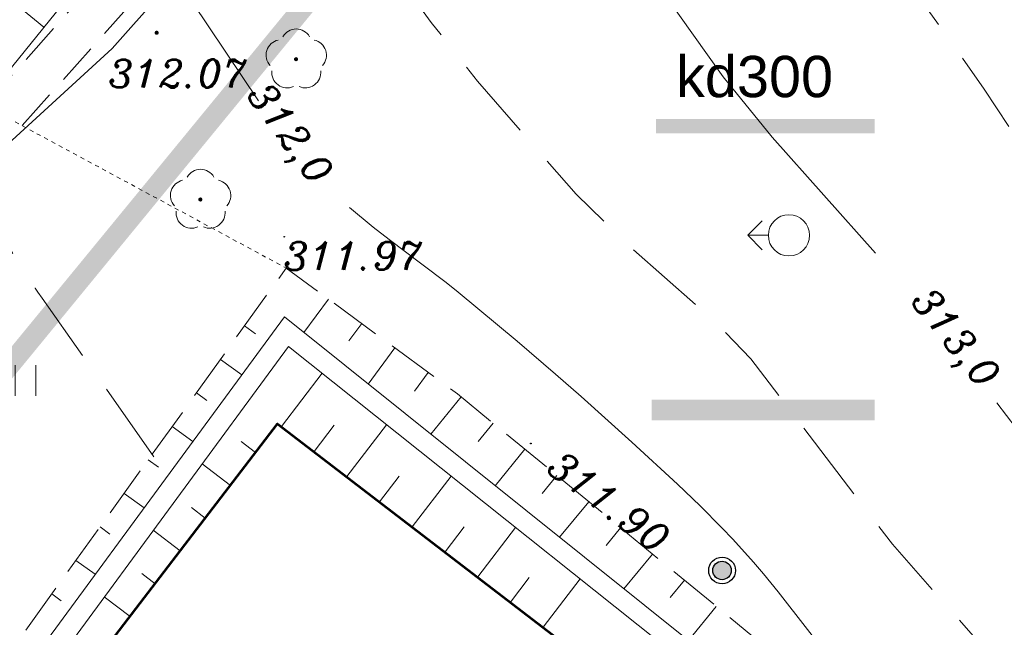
# Model space of a CAD drawing. Extents: x 4615668 to 9294084, y 5331114 to 10688993.
# Tile 139 of 181: x 4656449 to 4656473, y 5335082 to 5335097. Entities that reach past the tile are written whole.
import ezdxf
from ezdxf.enums import TextEntityAlignment as Align
from ezdxf.lldxf.tags import DXFTag

# ---------------------------------------------------------------- set-up
doc = ezdxf.new("R2010")
doc.units = 0
doc.header["$MEASUREMENT"] = 0
for name, pattern in [('BUBZ02', [1.75, 1.25, -0.5]), ('DASHDOT', [25.4, 12.7, -6.35, 0, -6.35]), ('KTCR', [1.5, 1, -0.5]), ('l217_500', [2, 1.5, -0.5]), ('l266_500', [1, 0.5, -0.5]), ('l423_500', [2, 1.5, -0.5]), ('l812_500', [3, 2, -1]), ('l823_500', [1.75, 1.25, -0.5]), ('UZYTEK', [1.5, 1, -0.5])]:
    doc.linetypes.add(name, pattern=pattern)
for name, color, linetype in [('52', 7, 'Continuous'), ('_', 7, 'Continuous'), ('proj_tt_ww', 5, 'Continuous'), ('projekt', 202, 'Continuous'), ('teren', 252, 'Continuous')]:
    doc.layers.add(name, color=color, linetype=linetype)
for name, color, linetype, lineweight in [('_T_w-k_Tr_ks', 34, 'Continuous', 60), ('A_widok', 8, 'Continuous', 0), ('budynek', 7, 'Continuous', 53), ('chodnik', 7, 'l423_500', 13), ('eNN', 7, 'Continuous', 13), ('gr_klasy', 7, 'l217_500', 13), ('pkt_wys', 7, 'Continuous', 13), ('PROJEKTOWANA_WODA', 150, 'Continuous', 40), ('rowy', 7, 'l266_500', 13), ('skarpa_gora', 7, 'l823_500', 13), ('skarpa_umoc', 7, 'Continuous', 13), ('w_rzedne', 7, 'Continuous', 13), ('warst_ciagla', 7, 'Continuous', 0), ('warst_opis', 7, 'Continuous', 0), ('warst_przeryw', 7, 'l812_500', 0), ('zielen', 7, 'Continuous', 13)]:
    doc.layers.add(name, color=color, linetype=linetype, lineweight=lineweight)
doc.styles.add('Style-ITALIC_1250', font='ITALIC_1250.shx')
doc.styles.add('STYLE5', font='arial.ttf')
doc.styles.add('txt', font='TXT', dxfattribs={"height": 0.2})
tags = doc.linetypes.add('DASH', pattern=[15, 10, -5]).pattern_tags.tags
tags[6:7] = [DXFTag(74, 4), DXFTag(75, 0), DXFTag(340, '0'), DXFTag(46, 0.0), DXFTag(50, 0.0), DXFTag(44, 0.0), DXFTag(45, 0.0)]
tags[4:5] = [DXFTag(74, 4), DXFTag(75, 0), DXFTag(340, '0'), DXFTag(46, 0.0), DXFTag(50, 0.0), DXFTag(44, 0.0), DXFTag(45, 0.0)]

# ---------------------------------------------------------------- blocks, each defined once
blk = doc.blocks.new('WYS')
at = {"layer": '52', "color": 67, "linetype": 'Continuous'}
blk.add_circle((0, 0), 0.08, dxfattribs=at)
blk = doc.blocks.new('922_5')
at = {"layer": 'zielen', "linetype": 'Continuous', "lineweight": 13}
h = blk.add_hatch(color=96, dxfattribs=at)
edge = h.paths.add_edge_path()
edge.add_arc((0, 0), 0.05, 0, 360)
at = {"layer": 'zielen', "color": 96, "linetype": 'Continuous', "lineweight": 13}
for centre, start, end in [((0.005, 0.357), 30.1243, 149.8757), ((-0.352, 0.098), 101.9988, 221.9759), ((0.362, 0.098), 318.0241, 78.0012), ((-0.215, -0.321), 174.335, 293.7607), ((0.225, -0.321), 246.2393, 5.665)]:
    blk.add_arc(centre, 0.375, start, end, dxfattribs=at)
blk = doc.blocks.new('801_5')
at = {"layer": 'pkt_wys', "linetype": 'Continuous', "lineweight": 13}
h = blk.add_hatch(color=7, dxfattribs=at)
edge = h.paths.add_edge_path()
edge.add_arc((0, 0), 0.05, 0, 360)
blk = doc.blocks.new('940_5')
at = {"layer": 'zielen', "color": 7, "linetype": 'Continuous', "lineweight": 13}
for p, q in [((-2.71, 0.51), (-2.71, 1.26)), ((-2.21, 0.51), (-2.21, 1.26)), ((2.29, 0.51), (2.29, 1.26)), ((2.79, 0.51), (2.79, 1.26)), ((-0.21, -1.99), (-0.21, -1.24)), ((0.29, -1.99), (0.29, -1.24))]:
    blk.add_line(p, q, dxfattribs=at)
blk = doc.blocks.new('G$C3390F2A0')
at = {"layer": 'budynek', "color": 7, "linetype": 'Continuous', "lineweight": 53, "flags": 128}
blk.add_lwpolyline([(119.808, 112.453), (124.906, 119.109), (137.031, 109.822), (137.038, 109.832), (149.345, 100.39), (144.247, 93.734)], close=True, dxfattribs=at)
at = {"layer": 'chodnik', "color": 7, "linetype": 'KTCR', "lineweight": 13, "flags": 128}
for points in [[(117.812, 126.825), (132.012, 142.701), (142.455, 149.391)], [(118.717, 126.338), (132.667, 141.932), (143.342, 148.774)]]:
    blk.add_lwpolyline(points, dxfattribs=at)
at = {"layer": 'eNN', "color": 1, "linetype": 'Continuous', "lineweight": 13, "flags": 128}
blk.add_lwpolyline([(112.249, 123.773), (115.354, 123.137), (120.9, 128.209), (124.355, 132.093), (127.944, 137.21), (133.218, 141.598), (134.401, 141.372), (135.688, 142.407)], dxfattribs=at)
at = {"layer": 'gr_klasy', "color": 96, "linetype": 'UZYTEK', "lineweight": 13, "ltscale": 0.1}
blk.add_line((114.147, 128.8), (125.118, 122.887), dxfattribs=at)
at = {"layer": 'rowy', "color": 7, "linetype": 'Continuous', "lineweight": 13, "flags": 128}
for points in [[(138.208, 111.198), (125.079, 121.701), (116.64, 110.235)], [(137.873, 110.877), (125.173, 120.985), (117.042, 109.94)]]:
    blk.add_lwpolyline(points, dxfattribs=at)
at = {"layer": 'skarpa_gora', "color": 7, "linetype": 'BUBZ02', "lineweight": 13, "flags": 128}
blk.add_lwpolyline([(163.557, 91.986), (158.529, 93.27), (151.372, 101.262), (139.637, 111.337), (129.274, 119.838), (125.118, 122.887), (116.283, 110.605), (116.665, 110.154)], dxfattribs=at)
at = {"layer": 'skarpa_umoc', "color": 7, "linetype": 'Continuous', "lineweight": 13}
for p, q in [((126.144, 122.134), (125.55, 121.324)), ((126.951, 121.543), (126.64, 121.121)), ((124.11, 121.485), (124.374, 121.294)), ((127.756, 120.951), (127.112, 120.073)), ((123.526, 120.673), (124.046, 120.298)), ((128.563, 120.36), (128.229, 119.903)), ((125.004, 119.05), (125.989, 120.336)), ((122.942, 119.86), (123.197, 119.677)), ((129.365, 119.763), (128.627, 118.863)), ((122.358, 119.049), (122.86, 118.687)), ((125.797, 118.442), (126.285, 119.077)), ((126.591, 117.834), (127.554, 119.091)), ((130.139, 119.129), (129.773, 118.683)), ((124.374, 118.415), (124.025, 118.683)), ((130.911, 118.495), (130.188, 117.613)), ((121.774, 118.237), (122.021, 118.059)), ((123.766, 117.621), (123.083, 118.145)), ((127.386, 117.225), (127.861, 117.846)), ((128.179, 116.617), (129.119, 117.844)), ((131.685, 117.86), (131.326, 117.424)), ((121.189, 117.425), (121.675, 117.076)), ((123.158, 116.827), (122.824, 117.083)), ((132.458, 117.226), (131.751, 116.363)), ((120.605, 116.614), (120.844, 116.442)), ((122.55, 116.033), (121.897, 116.534)), ((128.973, 116.009), (129.437, 116.616)), ((129.767, 115.401), (130.684, 116.599)), ((133.23, 116.592), (132.881, 116.165)), ((134.004, 115.957), (133.312, 115.114)), ((120.021, 115.802), (120.49, 115.466)), ((121.942, 115.239), (121.623, 115.484)), ((130.561, 114.793), (131.014, 115.385)), ((131.354, 114.185), (132.25, 115.353)), ((134.777, 115.323), (134.435, 114.907)), ((119.438, 114.99), (119.667, 114.825)), ((121.334, 114.446), (120.71, 114.923)), ((135.551, 114.689), (134.875, 113.865))]:
    blk.add_line(p, q, dxfattribs=at)
at = {"layer": 'warst_ciagla', "color": 21, "linetype": 'Continuous', "lineweight": 0, "flags": 128}
for points in [[(115.726, 160.474), (117.539, 155.803), (119.202, 151.511), (119.589, 150.649), (120.517, 148.998), (121.909, 146.716), (125.459, 141.294), (129.089, 136.732), (132.876, 131.514), (135.719, 127.52), (136.902, 126.057), (139.412, 123.251)], [(124.446, 126.937), (120.436, 132.916), (119.071, 134.984), (117.916, 136.782), (116.396, 139.194), (115.632, 140.397), (114.48, 142.205), (112.945, 144.617), (112.17, 145.818), (110.988, 147.606), (110.386, 148.493), (109.111, 150.348)], [(140.067, 111.172), (137.053, 115.038), (136.698, 115.476), (136.454, 115.762), (135.948, 116.319), (135.688, 116.591), (135.156, 117.125), (134.611, 117.647), (133.501, 118.67), (132.274, 119.772), (131.655, 120.315), (130.718, 121.119), (129.292, 122.302), (129.001, 122.533), (128.41, 122.982), (127.617, 123.575), (127.226, 123.878), (126.654, 124.351)], [(142.351, 119.624), (142.821, 119.007), (143.057, 118.699), (143.412, 118.238), (143.946, 117.548), (144.1, 117.353), (144.202, 117.223), (144.409, 116.965), (144.514, 116.836), (144.724, 116.581), (144.935, 116.326), (145.077, 116.157), (145.363, 115.821)]]:
    blk.add_lwpolyline(points, dxfattribs=at)
at = {"layer": 'warst_przeryw', "color": 21, "linetype": 'l812_500', "lineweight": 0, "flags": 128}
for points in [[(145.934, 121.3), (145.255, 122.356), (142.049, 127.223), (140.362, 129.598), (132.812, 139.596), (126.748, 147.728), (125.653, 149.272), (123.643, 152.483), (122.928, 153.982), (122.091, 156.037), (121.579, 157.016), (120.203, 159.282)], [(114.985, 150.464), (117.694, 145.365), (120.365, 140.671), (121.818, 138.421), (124.873, 134.02), (128.634, 128.841), (129.761, 127.414), (132.151, 124.675), (133.545, 123.328), (135.488, 121.615), (136.385, 120.687), (139.822, 116.197), (142.283, 113.408)], [(121.911, 118.315), (119.202, 122.159), (119.101, 122.304), (119.035, 122.401), (118.904, 122.596), (118.839, 122.694), (118.711, 122.891), (118.585, 123.089), (118.501, 123.222), (118.337, 123.488), (118.215, 123.689), (117.973, 124.093), (117.494, 124.903), (117.253, 125.307), (117.09, 125.575), (117.008, 125.708), (116.884, 125.908), (116.758, 126.106), (116.694, 126.205), (116.643, 126.284), (116.539, 126.44), (116.434, 126.596), (116.219, 126.904), (115.931, 127.315), (115.788, 127.521), (115.647, 127.728), (115.578, 127.832), (115.487, 127.972), (115.442, 128.042), (115.376, 128.149), (115.279, 128.31), (113.127, 131.963)]]:
    blk.add_lwpolyline(points, dxfattribs=at)
at = {"layer": 'pkt_wys', "color": 7, "linetype": 'Continuous', "lineweight": 13}
blk.add_blockref('801_5', (121.979, 128.588), dxfattribs=at)
at = {"layer": 'pkt_wys', "color": 7, "linetype": 'Continuous', "lineweight": 13, "xscale": 0.1, "yscale": 0.1, "zscale": 0.1, "rotation": 0.06577989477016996}
for p in [(125.073, 123.647), (131.054, 118.636)]:
    blk.add_blockref('WYS', p, dxfattribs=at)
at = {"layer": 'zielen', "color": 96, "linetype": 'Continuous', "lineweight": 13}
for p in [(125.359, 127.948), (123.039, 124.548)]:
    blk.add_blockref('922_5', p, dxfattribs=at)
at = {"layer": 'zielen', "color": 7, "linetype": 'Continuous', "lineweight": 13}
blk.add_blockref('940_5', (116.259, 119.277), dxfattribs=at)
at = {"layer": 'pkt_wys', "color": 7, "linetype": 'Continuous', "lineweight": 13, "style": 'Style-ITALIC_1250'}
blk.add_text('312.07', height=0.68, dxfattribs=at).set_placement((120.811, 127.263))
at = {"layer": 'pkt_wys', "color": 7, "linetype": 'Continuous', "lineweight": 13, "char_height": 0.68, "attachment_point": 7, "line_spacing_factor": 0.722892, "style": 'txt'}
for s, insert, rotation in [('\\FITALIC_1250.shx;311.97', (125.061, 122.839), 0.0658), ('\\FITALIC_1250.shx;311.90', (131.394, 117.972), 322.8699)]:
    blk.add_mtext(s, dxfattribs=dict(at, insert=insert, rotation=rotation))
at = {"layer": 'warst_opis', "color": 21, "linetype": 'Continuous', "lineweight": 0, "char_height": 0.68, "attachment_point": 5, "line_spacing_factor": 0.722892, "style": 'txt'}
for s, insert, rotation in [('\\FITALIC_1250.shx;312,0', (125.144, 126.104), 305.9778), ('\\FITALIC_1250.shx;313,0', (141.288, 121.148), 308.407)]:
    blk.add_mtext(s, dxfattribs=dict(at, insert=insert, rotation=rotation))
blk = doc.blocks.new('G$C21B962D8')
at = {"layer": 'A_widok', "color": 251}
blk.add_line((25.564, 8.721), (25.02, 9.161), dxfattribs=at)
blk.add_lwpolyline([(6.305, 14.707), (12.152, 27.198), (12.152, 27.198), (15.219, 32.153), (29.62, 24.584), (29.62, 24.584), (33.741, 18.822), (18.503, 0)], dxfattribs=at)

msp = doc.modelspace()

# ---------------------------------------------------------------- hatches: boundary and pattern name
at = {"layer": 'teren'}
h = msp.add_hatch(color=256, dxfattribs=at)
h.dxf.hatch_style = 1
edge = h.paths.add_edge_path()
edge.add_arc((4656465.888, 5335083.395), 0.224, 0, 360)

# ---------------------------------------------------------------- linework, layer by layer
at = {"layer": '_', "color": 5, "linetype": 'Continuous', "lineweight": 0}
for points in [[(4656466.861, 5335091.866), (4656466.511, 5335091.516), (4656466.861, 5335091.166)], [(4656466.511, 5335091.516), (4656467.011, 5335091.516)]]:
    msp.add_lwpolyline(points, dxfattribs=at)
msp.add_circle((4656467.511, 5335091.516), 0.5, dxfattribs=at)
at = {"layer": '_T_w-k_Tr_ks', "linetype": 'DASH', "lineweight": 0, "ltscale": 0.1, "const_width": 0.35}
msp.add_lwpolyline([(4656464.289, 5335094.161), (4656469.589, 5335094.161)], dxfattribs=at)
at = {"layer": 'proj_tt_ww'}
for radius in [0.324, 0.224]:
    msp.add_circle((4656465.888, 5335083.395), radius, dxfattribs=at)
at = {"layer": 'projekt', "linetype": 'DASHDOT', "lineweight": 0, "ltscale": 0.1, "const_width": 0.5}
for points in [[(4656417.162, 5335089.863), (4656424.98, 5335084.333), (4656439.714, 5335077.529), (4656466.49, 5335110.145), (4656441.636, 5335129.458), (4656433.456, 5335124.379), (4656429.429, 5335117.861), (4656417.162, 5335089.863)], [(4656469.589, 5335087.284), (4656464.185, 5335087.284)]]:
    msp.add_lwpolyline(points, dxfattribs=at)

# ---------------------------------------------------------------- block references
at = {"lineweight": 0, "ltscale": 40}
msp.add_blockref('G$C21B962D8', (4656423.879, 5335087.842), dxfattribs=at)
at = {"layer": 'w_rzedne', "color": 160, "linetype": 'Continuous', "lineweight": 13}
msp.add_blockref('G$C3390F2A0', (4656330.198, 5334967.836), dxfattribs=at)

# ---------------------------------------------------------------- texts
at = {"layer": 'PROJEKTOWANA_WODA', "color": 14, "style": 'STYLE5'}
msp.add_text('kd300', height=1, dxfattribs=at).set_placement((4656466.677, 5335094.564), align=Align.BOTTOM_CENTER)

doc.saveas('drawing.dxf')
